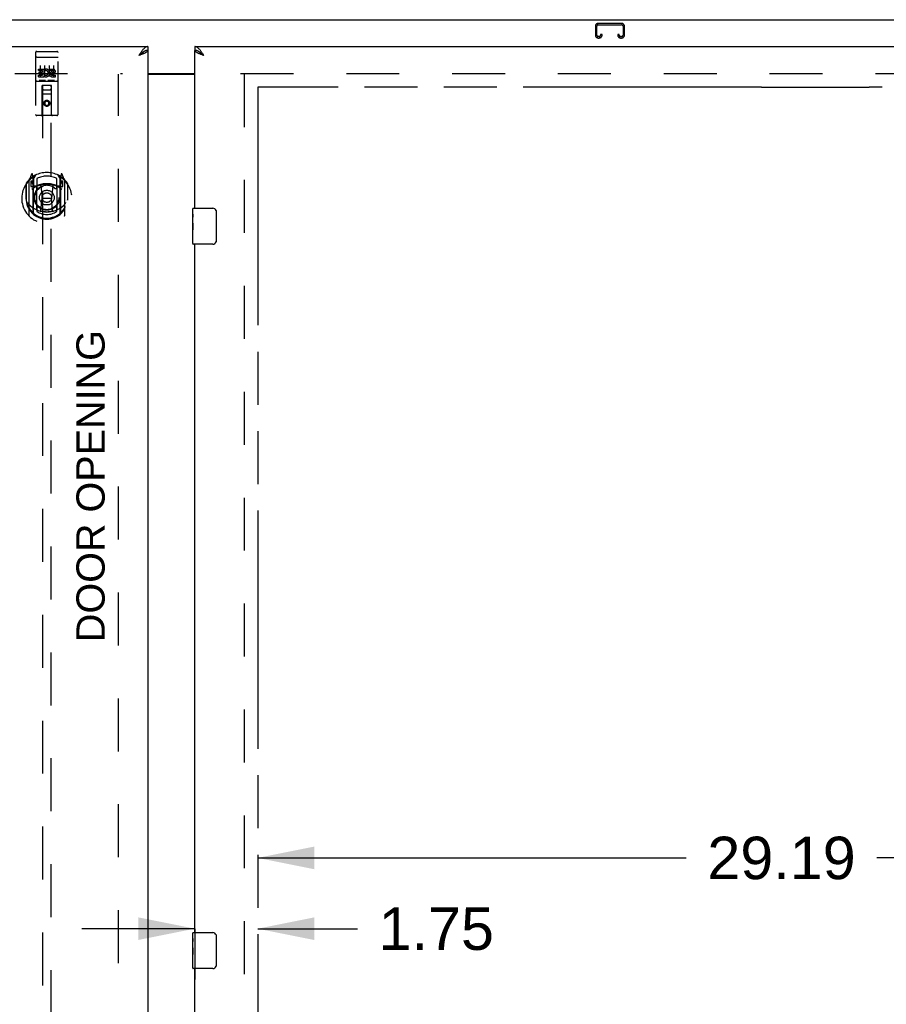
# Model space of a CAD drawing. Header units: inches. Extents: x 0 to 268, y 0 to 173.
# Tile 20 of 30: x 79 to 103, y 104 to 131. Entities that reach past the tile are written whole.
import ezdxf

# ---------------------------------------------------------------- set-up
doc = ezdxf.new("R2010")
doc.units = ezdxf.units.IN
doc.header["$LTSCALE"] = 14.739934
doc.header["$MEASUREMENT"] = 0
doc.linetypes.add('HIDDEN', pattern=[0.2, 0.1, -0.1])
doc.linetypes.add('PHANTOM', pattern=[0.8, 0.45, -0.05, 0.1, -0.05, 0.1, -0.05])
doc.layers.get('0').update_dxf_attribs({"linetype": 'CONTINUOUS'})
for name, color, linetype in [('02___PRT_ALL_AXES', 7, 'CONTINUOUS'), ('AVAILABLE_DOOR_SPACE', 7, 'CONTINUOUS'), ('DEFAULT_2', 8, 'HIDDEN'), ('DIMENSIONS', 7, 'CONTINUOUS')]:
    doc.layers.add(name, color=color, linetype=linetype)
doc.styles.get("Standard").update_dxf_attribs({"font": 'arial.ttf'})
doc.dimstyles.new('DIMSTYLE_1', dxfattribs={"dimtxt": 1.182348, "dimasz": 1.576464, "dimexe": 0.09, "dimexo": 0.07, "dimgap": 0.0375, "dimtad": 0, "dimtih": 1, "dimtoh": 1, "dimzin": 4, "dimdsep": 46, "dimtxsty": 'Standard', "dimblk": '_FILLED', "dimblk1": '_FILLED', "dimblk2": '_FILLED', "dimcen": 0.09, "dimazin": 1, "dimtfac": 1, "dimtdec": 3, "dimtofl": 0, "dimtmove": 0, "dimatfit": 3, "dimldrblk": '_FILLED', "dimfxl": 1, "dimtolj": 1, "dimtzin": 4, "dimarcsym": 0})

# ---------------------------------------------------------------- blocks, each defined once
blk = doc.blocks.new('_FILLED')
at = {"color": 0, "linetype": 'ByBlock'}
blk.add_solid([(0, 0), (-1, 0.2), (-1, -0.2)], dxfattribs=at)
blk = doc.blocks.new('*D7')
at = {"layer": 'DIMENSIONS', "color": 2, "linetype": 'Continuous'}
for p, q in [((83.574, 105.69), (80.421, 105.69)), ((83.574, 105.683), (83.574, 104.271)), ((85.324, 105.69), (88.101, 105.69))]:
    blk.add_line(p, q, dxfattribs=at)
at = {"layer": 'DIMENSIONS', "color": 2, "linetype": 'Continuous', "xscale": 1.5764635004, "yscale": 1.5764635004, "zscale": 1.5764635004}
blk.add_blockref('_FILLED', (83.574, 105.69), dxfattribs=at)
at = {"layer": 'DIMENSIONS', "color": 2, "linetype": 'Continuous', "xscale": 1.5764635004, "yscale": 1.5764635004, "zscale": 1.5764635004, "rotation": 180}
blk.add_blockref('_FILLED', (85.324, 105.69), dxfattribs=at)
at = {"layer": 'DIMENSIONS', "color": 2, "linetype": 'Continuous', "insert": (88.692, 106.281), "char_height": 1.1823, "width": 3.213, "attachment_point": 1, "line_spacing_factor": 0.9}
blk.add_mtext('1.75', dxfattribs=at)
blk = doc.blocks.new('*D8')
at = {"layer": 'DIMENSIONS', "color": 2, "linetype": 'Continuous'}
for p, q in [((85.324, 107.66), (97.26, 107.66)), ((114.511, 107.66), (102.574, 107.66))]:
    blk.add_line(p, q, dxfattribs=at)
at = {"layer": 'DIMENSIONS', "color": 2, "linetype": 'Continuous', "xscale": 1.5764635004, "yscale": 1.5764635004, "zscale": 1.5764635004, "rotation": 180}
blk.add_blockref('_FILLED', (85.324, 107.66), dxfattribs=at)
at = {"layer": 'DIMENSIONS', "color": 2, "linetype": 'Continuous', "xscale": 1.5764635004, "yscale": 1.5764635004, "zscale": 1.5764635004}
blk.add_blockref('_FILLED', (114.511, 107.66), dxfattribs=at)
at = {"layer": 'DIMENSIONS', "color": 2, "linetype": 'Continuous', "insert": (99.917, 108.251), "char_height": 1.1823, "width": 4.13162, "attachment_point": 2, "line_spacing_factor": 0.9}
blk.add_mtext('29.19', dxfattribs=at)

msp = doc.modelspace()

# ---------------------------------------------------------------- linework, layer by layer
at = {"color": 7, "linetype": 'Continuous'}
for p, q in [((47.376, 130.996), (120.272, 130.996)), ((82.261, 130.246), (82.261, 130.142)), ((83.574, 130.246), (83.574, 130.142)), ((82.158, 130.112), (82.148, 130.106)), ((83.697, 130.1), (83.687, 130.106)), ((82.261, 129.496), (83.574, 129.496)), ((83.514, 125.585), (83.514, 125.731)), ((83.529, 125.746), (84.069, 125.746)), ((84.169, 125.646), (84.169, 124.846)), ((83.514, 125.327), (83.514, 125.361)), ((83.514, 125.13), (83.514, 125.162)), ((83.514, 124.761), (83.514, 124.9)), ((84.069, 124.746), (83.529, 124.746)), ((83.514, 105.419), (83.514, 105.564)), ((83.529, 105.579), (84.069, 105.579)), ((84.169, 105.479), (84.169, 104.679)), ((83.514, 105.161), (83.514, 105.194)), ((83.514, 104.964), (83.514, 104.995)), ((83.514, 104.594), (83.514, 104.733)), ((84.069, 104.579), (83.529, 104.579))]:
    msp.add_line(p, q, dxfattribs=at)
at = {"color": 3, "linetype": 'Continuous'}
for p, q in [((47.699, 130.246), (82.261, 130.246)), ((83.574, 130.246), (118.136, 130.246)), ((82.047, 130.011), (82.015, 129.999)), ((82.261, 130.142), (82.261, 59.85)), ((83.574, 125.746), (83.574, 130.142)), ((82.261, 129.481), (83.574, 129.481)), ((83.574, 105.579), (83.574, 124.746)), ((83.574, 85.413), (83.574, 104.579))]:
    msp.add_line(p, q, dxfattribs=at)
for points in [[(82.261, 130.246), (82.251, 130.245), (82.241, 130.244), (82.23, 130.241), (82.22, 130.237), (82.21, 130.233), (82.2, 130.227), (82.189, 130.22), (82.179, 130.213), (82.169, 130.204), (82.158, 130.195), (82.148, 130.185), (82.138, 130.174), (82.128, 130.162), (82.117, 130.149)], [(83.728, 130.136), (83.717, 130.149), (83.707, 130.162), (83.697, 130.174), (83.687, 130.185), (83.676, 130.195), (83.666, 130.204), (83.656, 130.213), (83.646, 130.22), (83.635, 130.227), (83.625, 130.233), (83.615, 130.237), (83.604, 130.241), (83.594, 130.244), (83.584, 130.245), (83.574, 130.246)], [(82.117, 130.149), (82.107, 130.136), (82.097, 130.123), (82.087, 130.108), (82.076, 130.094), (82.066, 130.079), (82.056, 130.063), (82.045, 130.047), (82.035, 130.032), (82.025, 130.015), (82.015, 129.999)], [(82.165, 130.059), (82.152, 130.053), (82.138, 130.047), (82.124, 130.041), (82.109, 130.035), (82.094, 130.029), (82.078, 130.023), (82.063, 130.017), (82.047, 130.011)], [(82.261, 130.142), (82.261, 130.136), (82.259, 130.13), (82.256, 130.124), (82.253, 130.118), (82.248, 130.112), (82.242, 130.106), (82.236, 130.1), (82.228, 130.094), (82.22, 130.088), (82.21, 130.082), (82.2, 130.077), (82.189, 130.071), (82.177, 130.065), (82.165, 130.059)], [(83.683, 130.053), (83.67, 130.059), (83.658, 130.065), (83.646, 130.071), (83.635, 130.077), (83.625, 130.082), (83.615, 130.088), (83.607, 130.094), (83.599, 130.1), (83.592, 130.106), (83.587, 130.112), (83.582, 130.118), (83.578, 130.124), (83.576, 130.13), (83.574, 130.136), (83.574, 130.142)], [(83.82, 129.999), (83.788, 130.011), (83.772, 130.017), (83.756, 130.023), (83.741, 130.029), (83.726, 130.035), (83.711, 130.041), (83.697, 130.047), (83.683, 130.053)], [(83.82, 129.999), (83.81, 130.015), (83.8, 130.032), (83.789, 130.047), (83.779, 130.063), (83.769, 130.079), (83.759, 130.094), (83.748, 130.108), (83.738, 130.123), (83.728, 130.136)]]:
    msp.add_lwpolyline(points, dxfattribs=at)
at = {"color": 7, "linetype": 'Continuous'}
for points in [[(82.148, 130.106), (82.138, 130.1), (82.128, 130.093), (82.117, 130.086), (82.107, 130.079), (82.097, 130.071), (82.087, 130.062), (82.076, 130.054), (82.066, 130.045), (82.056, 130.036), (82.045, 130.027), (82.035, 130.018), (82.025, 130.009), (82.015, 129.999)], [(82.145, 130.105), (82.142, 130.099), (82.136, 130.092), (82.13, 130.085), (82.123, 130.078), (82.115, 130.071), (82.107, 130.063), (82.098, 130.056), (82.089, 130.049), (82.079, 130.042), (82.069, 130.035), (82.059, 130.028), (82.048, 130.021), (82.037, 130.014), (82.026, 130.006), (82.015, 129.999)], [(82.261, 130.142), (82.251, 130.142), (82.241, 130.141), (82.23, 130.139), (82.22, 130.137), (82.21, 130.134), (82.2, 130.131), (82.189, 130.127), (82.179, 130.123), (82.169, 130.118), (82.158, 130.112)], [(83.687, 130.106), (83.676, 130.112), (83.666, 130.118), (83.656, 130.123), (83.646, 130.127), (83.635, 130.131), (83.625, 130.134), (83.615, 130.137), (83.604, 130.139), (83.594, 130.141), (83.584, 130.142), (83.574, 130.142)], [(83.82, 129.999), (83.809, 130.006), (83.798, 130.014), (83.787, 130.021), (83.776, 130.028), (83.766, 130.035), (83.755, 130.042), (83.746, 130.049), (83.736, 130.056), (83.728, 130.063), (83.719, 130.071), (83.712, 130.078), (83.705, 130.085), (83.699, 130.092), (83.693, 130.099), (83.69, 130.105)], [(83.82, 129.999), (83.81, 130.009), (83.8, 130.018), (83.789, 130.027), (83.779, 130.036), (83.769, 130.045), (83.759, 130.054), (83.748, 130.062), (83.738, 130.071), (83.728, 130.079), (83.717, 130.086), (83.707, 130.093), (83.697, 130.1)], [(84.162, 125.682), (84.164, 125.676), (84.166, 125.67), (84.167, 125.665), (84.168, 125.658), (84.168, 125.652), (84.169, 125.646)], [(84.169, 124.846), (84.168, 124.84), (84.168, 124.833), (84.167, 124.827), (84.166, 124.821), (84.164, 124.815), (84.162, 124.81)], [(84.162, 105.515), (84.164, 105.51), (84.166, 105.504), (84.167, 105.498), (84.168, 105.492), (84.168, 105.485), (84.169, 105.479)], [(84.169, 104.679), (84.168, 104.673), (84.168, 104.667), (84.167, 104.661), (84.166, 104.655), (84.164, 104.649), (84.162, 104.643)]]:
    msp.add_lwpolyline(points, dxfattribs=at)
for centre, radius, start, end in [((83.529, 125.731), 0.015, 90, 180), ((84.069, 125.646), 0.1, 21.1999, 90), ((83.529, 124.761), 0.015, 180, 270), ((84.069, 124.846), 0.1, 270, 338.7946), ((83.529, 105.564), 0.015, 90, 180), ((84.069, 105.479), 0.1, 21.1999, 90), ((83.529, 104.594), 0.015, 180, 270), ((84.069, 104.679), 0.1, 270, 338.7946)]:
    msp.add_arc(centre, radius, start, end, dxfattribs=at)
at = {"layer": '02___PRT_ALL_AXES', "color": 8, "linetype": 'HIDDEN'}
for p, q in [((79.166, 130.113), (79.731, 130.113)), ((79.217, 129.578), (79.217, 129.621)), ((79.217, 129.621), (79.373, 129.621)), ((79.217, 129.578), (79.33, 129.578)), ((79.217, 129.407), (79.217, 129.45)), ((79.217, 129.45), (79.33, 129.45)), ((79.217, 129.407), (79.373, 129.407)), ((79.238, 129.493), (79.238, 129.536)), ((79.238, 129.536), (79.33, 129.536)), ((79.238, 129.493), (79.33, 129.493)), ((79.33, 129.536), (79.33, 129.578)), ((79.33, 129.45), (79.33, 129.493)), ((79.373, 129.443), (79.373, 129.621)), ((79.373, 129.443), (79.386, 129.462)), ((79.373, 129.407), (79.373, 129.42)), ((79.376, 129.418), (79.373, 129.42)), ((79.397, 129.572), (79.38, 129.612)), ((79.529, 129.578), (79.529, 129.621)), ((79.529, 129.621), (79.622, 129.621)), ((79.529, 129.578), (79.622, 129.578)), ((79.589, 129.493), (79.635, 129.493)), ((79.593, 129.534), (79.622, 129.534)), ((79.593, 129.45), (79.686, 129.45)), ((79.593, 129.407), (79.686, 129.407)), ((79.686, 129.407), (79.686, 129.45)), ((79.166, 129.285), (79.731, 129.285))]:
    msp.add_line(p, q, dxfattribs=at)
at = {"layer": '02___PRT_ALL_AXES', "color": 7, "linetype": 'Continuous'}
for p, q in [((83.514, 125.585), (83.514, 125.731)), ((83.514, 125.327), (83.514, 125.584)), ((83.519, 125.529), (83.514, 125.529)), ((83.514, 125.361), (83.521, 125.361)), ((83.514, 124.761), (83.514, 125.325)), ((83.515, 125.298), (83.514, 125.298)), ((83.521, 125.361), (83.521, 125.497)), ((83.514, 125.166), (83.52, 125.166)), ((83.514, 125.13), (83.521, 125.13)), ((83.514, 125.068), (83.521, 125.068)), ((83.521, 124.9), (83.521, 125.13)), ((83.514, 124.9), (83.521, 124.9)), ((83.514, 105.419), (83.514, 105.564)), ((83.514, 105.161), (83.514, 105.418)), ((83.519, 105.362), (83.514, 105.362)), ((83.521, 105.194), (83.521, 105.331)), ((83.514, 105.194), (83.521, 105.194)), ((83.514, 104.594), (83.514, 105.158)), ((83.515, 105.132), (83.514, 105.132)), ((83.514, 105), (83.52, 105)), ((83.514, 104.964), (83.521, 104.964)), ((83.514, 104.901), (83.521, 104.901)), ((83.514, 104.733), (83.521, 104.733)), ((83.521, 104.733), (83.521, 104.964))]:
    msp.add_line(p, q, dxfattribs=at)
for points in [[(83.514, 125.585), (83.514, 125.581), (83.514, 125.577), (83.515, 125.571), (83.516, 125.558)], [(83.516, 125.558), (83.517, 125.551), (83.518, 125.543), (83.519, 125.534)], [(83.514, 125.327), (83.514, 125.319), (83.514, 125.31), (83.515, 125.3)], [(83.515, 125.3), (83.518, 125.266), (83.519, 125.254), (83.52, 125.242), (83.52, 125.229), (83.52, 125.217), (83.521, 125.204), (83.52, 125.191), (83.52, 125.178), (83.52, 125.166), (83.519, 125.153), (83.518, 125.141)], [(83.519, 125.534), (83.52, 125.525), (83.52, 125.516), (83.52, 125.507), (83.521, 125.497)], [(83.514, 105.419), (83.514, 105.415), (83.514, 105.41), (83.515, 105.405), (83.516, 105.392)], [(83.516, 105.392), (83.517, 105.384), (83.518, 105.376), (83.519, 105.367)], [(83.519, 105.367), (83.52, 105.358), (83.52, 105.349), (83.52, 105.34), (83.521, 105.331)], [(83.514, 105.161), (83.514, 105.153), (83.514, 105.144), (83.515, 105.134)], [(83.515, 105.134), (83.518, 105.1), (83.519, 105.088), (83.52, 105.075), (83.52, 105.063), (83.52, 105.05), (83.521, 105.037), (83.52, 105.024), (83.52, 105.012), (83.52, 104.999), (83.519, 104.987), (83.518, 104.975)]]:
    msp.add_lwpolyline(points, dxfattribs=at)
at = {"layer": '02___PRT_ALL_AXES', "color": 8, "linetype": 'HIDDEN'}
msp.add_circle((79.449, 128.668), 0.085, dxfattribs=at)
for centre, radius, start, end in [((79.423, 129.514), 0.107, 244.2636, 113.4027), ((79.423, 129.514), 0.0639, 234.8895, 113.4026), ((79.593, 129.471), 0.0635, 90, 270), ((79.593, 129.472), 0.0219, 100.307, 270), ((79.622, 129.556), 0.0644, 282.2995, 90.0775), ((79.622, 129.556), 0.0219, 269.9011, 90)]:
    msp.add_arc(centre, radius, start, end, dxfattribs=at)
at = {"layer": '02___PRT_ALL_AXES', "color": 7, "linetype": 'Continuous'}
for centre, start_param, end_param in [((83.777, 125.162), 3.141593, 3.321581), ((83.777, 104.995), -3.141593, -2.961605)]:
    msp.add_ellipse(centre, major_axis=(0.263, 0), ratio=0.432808, start_param=start_param, end_param=end_param, dxfattribs=at)
at = {"layer": 'AVAILABLE_DOOR_SPACE', "color": 4, "linetype": 'PHANTOM'}
for p, q in [((85.324, 129.121), (85.324, 60.871)), ((99.355, 129.121), (85.324, 129.121)), ((99.355, 129.121), (99.355, 129.119)), ((99.355, 129.119), (102.355, 129.119)), ((102.355, 129.119), (102.355, 129.121)), ((114.511, 129.121), (102.355, 129.121))]:
    msp.add_line(p, q, dxfattribs=at)
at = {"layer": 'DEFAULT_2', "color": 8, "linetype": 'HIDDEN'}
for p, q in [((94.73, 130.812), (94.73, 130.566)), ((94.77, 130.566), (94.77, 130.812)), ((95.462, 130.892), (94.81, 130.892)), ((94.81, 130.852), (95.462, 130.852)), ((95.502, 130.812), (95.502, 130.566)), ((95.542, 130.566), (95.542, 130.812)), ((94.837, 130.526), (94.81, 130.526)), ((94.81, 130.486), (94.837, 130.486)), ((94.877, 130.579), (94.877, 130.566)), ((94.917, 130.579), (94.877, 130.579)), ((94.917, 130.566), (94.917, 130.579)), ((95.355, 130.579), (95.355, 130.566)), ((95.395, 130.579), (95.355, 130.579)), ((95.395, 130.566), (95.395, 130.579)), ((95.462, 130.526), (95.435, 130.526)), ((95.435, 130.486), (95.462, 130.486)), ((79.136, 130.083), (79.136, 128.358)), ((79.153, 129.955), (79.152, 129.954)), ((79.154, 129.955), (79.153, 129.955)), ((79.154, 129.955), (79.154, 129.955)), ((79.155, 129.955), (79.154, 129.955)), ((79.156, 129.955), (79.155, 129.955)), ((79.157, 129.955), (79.156, 129.955)), ((79.157, 129.955), (79.157, 129.955)), ((79.158, 129.955), (79.157, 129.955)), ((79.159, 129.955), (79.158, 129.955)), ((79.16, 129.955), (79.159, 129.955)), ((79.161, 129.955), (79.16, 129.955)), ((79.162, 129.955), (79.161, 129.955)), ((79.162, 129.955), (79.162, 129.955)), ((79.163, 129.955), (79.162, 129.955)), ((79.164, 129.955), (79.163, 129.955)), ((79.165, 129.955), (79.164, 129.955)), ((79.166, 129.955), (79.165, 129.955)), ((79.166, 129.955), (79.731, 129.955)), ((79.231, 130.113), (79.416, 130.113)), ((79.481, 130.113), (79.666, 130.113)), ((79.731, 129.955), (79.732, 129.955)), ((79.732, 129.955), (79.733, 129.955)), ((79.733, 129.955), (79.734, 129.955)), ((79.734, 129.955), (79.735, 129.955)), ((79.735, 129.955), (79.735, 129.955)), ((79.735, 129.955), (79.736, 129.955)), ((79.736, 129.955), (79.737, 129.955)), ((79.737, 129.955), (79.738, 129.955)), ((79.738, 129.955), (79.739, 129.955)), ((79.739, 129.955), (79.739, 129.955)), ((79.739, 129.955), (79.74, 129.955)), ((79.74, 129.955), (79.741, 129.955)), ((79.741, 129.955), (79.742, 129.955)), ((79.742, 129.955), (79.743, 129.955)), ((79.743, 129.955), (79.743, 129.955)), ((79.743, 129.955), (79.744, 129.955)), ((79.761, 128.358), (79.761, 130.083)), ((79.261, 129.722), (79.261, 129.416)), ((79.386, 129.722), (79.386, 129.416)), ((79.511, 129.722), (79.511, 129.416)), ((79.636, 129.722), (79.636, 129.416)), ((49.074, 129.496), (81.553, 129.496)), ((81.449, 60.511), (81.449, 129.481)), ((84.845, 129.496), (117.324, 129.496)), ((84.949, 129.481), (84.949, 60.511)), ((79.166, 129.285), (79.731, 129.285)), ((79.41, 129.301), (79.238, 129.301)), ((79.319, 128.358), (79.322, 129.168)), ((79.324, 129.168), (79.322, 129.168)), ((79.324, 129.168), (79.324, 97.167)), ((79.574, 129.168), (79.324, 129.168)), ((79.66, 129.301), (79.488, 129.301)), ((79.574, 97.167), (79.574, 129.168)), ((79.575, 129.168), (79.574, 129.168)), ((79.579, 128.358), (79.575, 129.168)), ((79.576, 128.918), (79.321, 128.918)), ((79.364, 129.043), (79.534, 129.043)), ((79.449, 128.74), (79.386, 128.704)), ((79.386, 128.704), (79.386, 128.632)), ((79.386, 128.704), (79.396, 128.698)), ((79.386, 128.632), (79.396, 128.638)), ((79.386, 128.632), (79.449, 128.596)), ((79.449, 128.729), (79.396, 128.698)), ((79.396, 128.698), (79.396, 128.638)), ((79.396, 128.638), (79.449, 128.607)), ((79.449, 128.74), (79.449, 128.729)), ((79.511, 128.704), (79.449, 128.74)), ((79.501, 128.698), (79.449, 128.729)), ((79.449, 128.607), (79.501, 128.638)), ((79.449, 128.596), (79.511, 128.632)), ((79.449, 128.596), (79.449, 128.607)), ((79.511, 128.704), (79.501, 128.698)), ((79.501, 128.638), (79.501, 128.698)), ((79.511, 128.632), (79.501, 128.638)), ((79.511, 128.632), (79.511, 128.704)), ((79.731, 128.328), (79.166, 128.328)), ((79.023, 126.694), (78.953, 126.519)), ((79.066, 126.611), (79.052, 126.691)), ((79.074, 126.563), (79.144, 126.672)), ((79.754, 126.672), (79.824, 126.563)), ((79.845, 126.691), (79.831, 126.611)), ((79.944, 126.519), (79.874, 126.694)), ((78.866, 126.413), (78.866, 126.024)), ((78.874, 126.435), (78.874, 125.978)), ((78.949, 126.508), (78.949, 125.541)), ((79.006, 126.503), (79.006, 126.353)), ((79.074, 126.503), (79.006, 126.503)), ((79.014, 126.496), (79.044, 126.45)), ((79.045, 126.614), (79.045, 126.614)), ((79.045, 126.614), (79.045, 126.614)), ((79.045, 126.614), (79.045, 126.614)), ((79.066, 125.594), (79.066, 126.611)), ((79.074, 125.619), (79.074, 126.622)), ((79.076, 126.598), (79.076, 126.39)), ((79.096, 126.37), (79.162, 126.37)), ((79.174, 126.576), (79.174, 126.323)), ((79.286, 126.369), (79.316, 126.024)), ((79.612, 126.369), (79.581, 126.024)), ((79.724, 126.323), (79.724, 126.576)), ((79.735, 126.37), (79.801, 126.37)), ((79.821, 126.39), (79.821, 126.598)), ((79.824, 125.619), (79.824, 126.622)), ((79.891, 126.503), (79.824, 126.503)), ((79.831, 126.611), (79.831, 125.594)), ((79.853, 126.614), (79.848, 126.617)), ((79.853, 126.45), (79.883, 126.496)), ((79.891, 126.353), (79.891, 126.503)), ((79.949, 125.541), (79.949, 126.508)), ((80.024, 126.435), (80.024, 125.978)), ((80.031, 126.024), (80.031, 126.413)), ((79.006, 126.353), (79.066, 126.353)), ((79.166, 126.352), (79.094, 126.352)), ((79.166, 125.711), (79.166, 126.342)), ((79.804, 126.352), (79.731, 126.352)), ((79.731, 126.342), (79.731, 125.711)), ((79.831, 126.353), (79.891, 126.353)), ((78.866, 126.024), (78.881, 126.024)), ((78.874, 125.978), (78.874, 125.975)), ((79.286, 125.685), (79.316, 126.024)), ((79.316, 126.024), (79.581, 126.024)), ((79.611, 125.685), (79.581, 126.024)), ((80.031, 126.024), (80.016, 126.024)), ((80.024, 125.978), (80.023, 125.975)), ((79.174, 125.762), (79.174, 125.659)), ((79.724, 125.659), (79.724, 125.762))]:
    msp.add_line(p, q, dxfattribs=at)
for points in [[(79.152, 129.954), (79.152, 129.954), (79.151, 129.954), (79.151, 129.954), (79.151, 129.954), (79.15, 129.954), (79.15, 129.954), (79.149, 129.954), (79.149, 129.954), (79.149, 129.954), (79.148, 129.954), (79.148, 129.954), (79.148, 129.954), (79.147, 129.954), (79.147, 129.954), (79.147, 129.954), (79.146, 129.954), (79.146, 129.953), (79.146, 129.953), (79.146, 129.953), (79.145, 129.953), (79.145, 129.953), (79.145, 129.953), (79.144, 129.953), (79.144, 129.953), (79.144, 129.953), (79.144, 129.953), (79.143, 129.953), (79.143, 129.953), (79.143, 129.953), (79.142, 129.952), (79.142, 129.952), (79.142, 129.952), (79.142, 129.952), (79.141, 129.952), (79.141, 129.952), (79.141, 129.952), (79.141, 129.952), (79.141, 129.952), (79.14, 129.952), (79.14, 129.952), (79.14, 129.952), (79.14, 129.951), (79.14, 129.951), (79.139, 129.951), (79.139, 129.951), (79.139, 129.951), (79.139, 129.951), (79.139, 129.951), (79.138, 129.951), (79.138, 129.951), (79.138, 129.951), (79.138, 129.95), (79.138, 129.95), (79.138, 129.95), (79.138, 129.95), (79.137, 129.95), (79.137, 129.95), (79.137, 129.95), (79.137, 129.95), (79.137, 129.95), (79.137, 129.95), (79.137, 129.949), (79.137, 129.949), (79.137, 129.949), (79.137, 129.949), (79.137, 129.949), (79.136, 129.949), (79.136, 129.949), (79.136, 129.949), (79.136, 129.949), (79.136, 129.949), (79.136, 129.948), (79.136, 129.948), (79.136, 129.948), (79.136, 129.948), (79.136, 129.948), (79.136, 129.948)], [(79.744, 129.955), (79.745, 129.955), (79.745, 129.954), (79.746, 129.954), (79.746, 129.954), (79.746, 129.954), (79.747, 129.954), (79.747, 129.954), (79.747, 129.954), (79.748, 129.954), (79.748, 129.954), (79.749, 129.954), (79.749, 129.954), (79.749, 129.954), (79.75, 129.954), (79.75, 129.954), (79.75, 129.954), (79.751, 129.954), (79.751, 129.954), (79.751, 129.953), (79.751, 129.953), (79.752, 129.953), (79.752, 129.953), (79.752, 129.953), (79.753, 129.953), (79.753, 129.953), (79.753, 129.953), (79.754, 129.953), (79.754, 129.953), (79.754, 129.953), (79.754, 129.953), (79.755, 129.953), (79.755, 129.952), (79.755, 129.952), (79.755, 129.952), (79.756, 129.952), (79.756, 129.952), (79.756, 129.952), (79.756, 129.952), (79.757, 129.952), (79.757, 129.952), (79.757, 129.952), (79.757, 129.952), (79.757, 129.952), (79.758, 129.951), (79.758, 129.951), (79.758, 129.951), (79.758, 129.951), (79.758, 129.951), (79.759, 129.951), (79.759, 129.951), (79.759, 129.951), (79.759, 129.951), (79.759, 129.951), (79.759, 129.95), (79.759, 129.95), (79.76, 129.95), (79.76, 129.95), (79.76, 129.95), (79.76, 129.95), (79.76, 129.95), (79.76, 129.95), (79.76, 129.95), (79.76, 129.95), (79.761, 129.949), (79.761, 129.949), (79.761, 129.949), (79.761, 129.949), (79.761, 129.949), (79.761, 129.949), (79.761, 129.949), (79.761, 129.949), (79.761, 129.949), (79.761, 129.949), (79.761, 129.948), (79.761, 129.948), (79.761, 129.948), (79.761, 129.948), (79.761, 129.948), (79.761, 129.948)], [(79.238, 129.301), (79.238, 129.301), (79.237, 129.301), (79.237, 129.301), (79.237, 129.301), (79.237, 129.301), (79.237, 129.301), (79.236, 129.301), (79.236, 129.301), (79.236, 129.301), (79.236, 129.301), (79.236, 129.301), (79.235, 129.301), (79.235, 129.301), (79.235, 129.301), (79.235, 129.302), (79.235, 129.302), (79.235, 129.302), (79.234, 129.302), (79.234, 129.302), (79.234, 129.302), (79.234, 129.302), (79.234, 129.302), (79.234, 129.302), (79.234, 129.302), (79.233, 129.302), (79.233, 129.302), (79.233, 129.302), (79.233, 129.302), (79.233, 129.302), (79.233, 129.302), (79.233, 129.302), (79.233, 129.302), (79.232, 129.302), (79.232, 129.302), (79.232, 129.302), (79.232, 129.302), (79.232, 129.302), (79.232, 129.302), (79.232, 129.302), (79.232, 129.302), (79.232, 129.302), (79.232, 129.302), (79.231, 129.302), (79.231, 129.302), (79.231, 129.303), (79.231, 129.303)], [(79.416, 129.303), (79.416, 129.303), (79.416, 129.302), (79.416, 129.302), (79.416, 129.302), (79.416, 129.302), (79.416, 129.302), (79.416, 129.302), (79.415, 129.302), (79.415, 129.302), (79.415, 129.302), (79.415, 129.302), (79.415, 129.302), (79.415, 129.302), (79.415, 129.302), (79.415, 129.302), (79.415, 129.302), (79.414, 129.302), (79.414, 129.302), (79.414, 129.302), (79.414, 129.302), (79.414, 129.302), (79.414, 129.302), (79.414, 129.302), (79.413, 129.302), (79.413, 129.302), (79.413, 129.302), (79.413, 129.302), (79.413, 129.302), (79.413, 129.302), (79.413, 129.302), (79.412, 129.302), (79.412, 129.301), (79.412, 129.301), (79.412, 129.301), (79.412, 129.301), (79.412, 129.301), (79.411, 129.301), (79.411, 129.301), (79.411, 129.301), (79.411, 129.301), (79.411, 129.301), (79.41, 129.301), (79.41, 129.301), (79.41, 129.301), (79.41, 129.301)], [(79.488, 129.301), (79.488, 129.301), (79.487, 129.301), (79.487, 129.301), (79.487, 129.301), (79.487, 129.301), (79.487, 129.301), (79.486, 129.301), (79.486, 129.301), (79.486, 129.301), (79.486, 129.301), (79.486, 129.301), (79.485, 129.301), (79.485, 129.301), (79.485, 129.301), (79.485, 129.302), (79.485, 129.302), (79.485, 129.302), (79.484, 129.302), (79.484, 129.302), (79.484, 129.302), (79.484, 129.302), (79.484, 129.302), (79.484, 129.302), (79.484, 129.302), (79.483, 129.302), (79.483, 129.302), (79.483, 129.302), (79.483, 129.302), (79.483, 129.302), (79.483, 129.302), (79.483, 129.302), (79.483, 129.302), (79.482, 129.302), (79.482, 129.302), (79.482, 129.302), (79.482, 129.302), (79.482, 129.302), (79.482, 129.302), (79.482, 129.302), (79.482, 129.302), (79.482, 129.302), (79.482, 129.302), (79.481, 129.302), (79.481, 129.302), (79.481, 129.303), (79.481, 129.303)], [(79.666, 129.303), (79.666, 129.303), (79.666, 129.302), (79.666, 129.302), (79.666, 129.302), (79.666, 129.302), (79.666, 129.302), (79.666, 129.302), (79.665, 129.302), (79.665, 129.302), (79.665, 129.302), (79.665, 129.302), (79.665, 129.302), (79.665, 129.302), (79.665, 129.302), (79.665, 129.302), (79.665, 129.302), (79.664, 129.302), (79.664, 129.302), (79.664, 129.302), (79.664, 129.302), (79.664, 129.302), (79.664, 129.302), (79.664, 129.302), (79.663, 129.302), (79.663, 129.302), (79.663, 129.302), (79.663, 129.302), (79.663, 129.302), (79.663, 129.302), (79.663, 129.302), (79.662, 129.302), (79.662, 129.301), (79.662, 129.301), (79.662, 129.301), (79.662, 129.301), (79.662, 129.301), (79.661, 129.301), (79.661, 129.301), (79.661, 129.301), (79.661, 129.301), (79.661, 129.301), (79.66, 129.301), (79.66, 129.301), (79.66, 129.301), (79.66, 129.301)], [(78.916, 125.911), (78.919, 125.906), (78.922, 125.901), (78.925, 125.896), (78.928, 125.891), (78.931, 125.887), (78.934, 125.883), (78.936, 125.878), (78.939, 125.875), (78.942, 125.871), (78.944, 125.867), (78.946, 125.864), (78.949, 125.86), (78.951, 125.857), (78.953, 125.854), (78.956, 125.851), (78.958, 125.848), (78.96, 125.846), (78.962, 125.843), (78.964, 125.84), (78.966, 125.838), (78.968, 125.836), (78.97, 125.833), (78.972, 125.831), (78.974, 125.829), (78.976, 125.827), (78.978, 125.825), (78.98, 125.823), (78.981, 125.821), (78.983, 125.82), (78.985, 125.818), (78.987, 125.816), (78.988, 125.815), (78.99, 125.813), (78.991, 125.812), (78.993, 125.811), (78.994, 125.809)], [(79.903, 125.809), (79.904, 125.811), (79.906, 125.812), (79.908, 125.813), (79.909, 125.815), (79.911, 125.816), (79.912, 125.818), (79.914, 125.82), (79.916, 125.821), (79.918, 125.823), (79.919, 125.825), (79.921, 125.827), (79.923, 125.829), (79.925, 125.831), (79.927, 125.833), (79.929, 125.836), (79.931, 125.838), (79.933, 125.84), (79.935, 125.843), (79.937, 125.846), (79.939, 125.848), (79.942, 125.851), (79.944, 125.854), (79.946, 125.857), (79.948, 125.86), (79.951, 125.864), (79.953, 125.867), (79.956, 125.871), (79.958, 125.875), (79.961, 125.878), (79.964, 125.883), (79.966, 125.887), (79.969, 125.891), (79.972, 125.896), (79.975, 125.901), (79.978, 125.906), (79.981, 125.911)], [(79.637, 125.668), (79.631, 125.666), (79.626, 125.665), (79.62, 125.663), (79.615, 125.662), (79.61, 125.661), (79.604, 125.659), (79.599, 125.658), (79.593, 125.657), (79.588, 125.656), (79.582, 125.655), (79.577, 125.654), (79.571, 125.653), (79.566, 125.652), (79.56, 125.651), (79.555, 125.65), (79.549, 125.649), (79.544, 125.648), (79.538, 125.648), (79.532, 125.647), (79.527, 125.646), (79.521, 125.646), (79.516, 125.645), (79.51, 125.645), (79.505, 125.644), (79.499, 125.644), (79.493, 125.643), (79.488, 125.643), (79.482, 125.643), (79.477, 125.642), (79.471, 125.642), (79.465, 125.642), (79.46, 125.642), (79.454, 125.642), (79.449, 125.642), (79.443, 125.642), (79.437, 125.642), (79.432, 125.642), (79.426, 125.642), (79.421, 125.642), (79.415, 125.643), (79.41, 125.643), (79.404, 125.643), (79.398, 125.644), (79.393, 125.644), (79.387, 125.645), (79.382, 125.645), (79.376, 125.646), (79.37, 125.646), (79.365, 125.647), (79.359, 125.648), (79.354, 125.648), (79.348, 125.649), (79.343, 125.65), (79.337, 125.651), (79.332, 125.652), (79.326, 125.653), (79.321, 125.654), (79.315, 125.655), (79.31, 125.656), (79.304, 125.657), (79.299, 125.658), (79.293, 125.659), (79.288, 125.661), (79.282, 125.662), (79.277, 125.663), (79.272, 125.665), (79.266, 125.666), (79.261, 125.668)]]:
    msp.add_lwpolyline(points, dxfattribs=at)
for centre, radius in [((79.449, 128.668), 0.0845), ((79.449, 126.042), 0.35), ((79.449, 126.042), 0.335), ((79.449, 126.042), 0.205), ((79.449, 126.042), 0.133)]:
    msp.add_circle(centre, radius, dxfattribs=at)
for centre, radius, start, end in [((94.81, 130.812), 0.08, 90, 180), ((94.81, 130.812), 0.04, 90, 180), ((95.462, 130.812), 0.08, 0, 90), ((95.462, 130.812), 0.04, 0, 90), ((94.81, 130.566), 0.08, 180, 270), ((94.81, 130.566), 0.04, 180, 270), ((94.837, 130.566), 0.08, 270, 360), ((94.837, 130.566), 0.04, 270, 360), ((95.435, 130.566), 0.08, 180, 270), ((95.435, 130.566), 0.04, 180, 270), ((95.462, 130.566), 0.08, 270, 360), ((95.462, 130.566), 0.04, 270, 360), ((79.166, 130.083), 0.03, 90, 180), ((79.731, 130.083), 0.03, 0, 90), ((79.166, 129.255), 0.03, 90, 180), ((79.364, 129.128), 0.04, 90, 180), ((79.534, 129.128), 0.04, 0, 90), ((79.731, 129.255), 0.03, 0, 90), ((79.364, 129.083), 0.04, 180, 270), ((79.534, 129.083), 0.04, 270, 360), ((79.166, 128.358), 0.03, 180, 270), ((79.289, 128.358), 0.03, 270, 360), ((79.609, 128.358), 0.03, 180, 270), ((79.731, 128.358), 0.03, 270, 360), ((79.449, 126.042), 0.7, 35.2961, 144.7039), ((79.037, 126.689), 0.015, 10, 158.1959), ((79.449, 126.042), 0.6, 62.7204, 117.2796), ((79.86, 126.689), 0.015, 21.8041, 170), ((79.449, 126.024), 0.7, 125.5126, 54.4874), ((78.894, 126.435), 0.02, 144.7039, 180), ((78.964, 126.508), 0.015, 135.0748, 180), ((79.019, 126.498), 0.005, 90, 212.6792), ((79.449, 125.712), 0.7, 53.2319, 126.7681), ((79.054, 126.578), 0.02, 0, 125.5126), ((78.886, 126.348), 0.188, 0, 32.6792), ((79.056, 126.598), 0.02, 0, 125.2543), ((79.094, 126.622), 0.02, 121.4688, 179.9992), ((79.094, 126.372), 0.02, 180, 270), ((79.096, 126.39), 0.02, 180, 270), ((79.162, 126.39), 0.02, 270, 293.464), ((79.449, 125.73), 0.7, 66.536, 113.464), ((79.449, 126.042), 0.343, 48.8739, 131.1261), ((79.266, 126.367), 0.02, 5.0796, 105.6131), ((79.632, 126.367), 0.02, 74.3869, 174.9204), ((79.735, 126.39), 0.02, 246.536, 270), ((79.801, 126.39), 0.02, 270, 360), ((79.804, 126.372), 0.02, 270, 360), ((79.804, 126.622), 0.02, 0, 58.5295), ((79.841, 126.598), 0.02, 54.7457, 180), ((79.844, 126.578), 0.02, 54.4874, 180), ((80.012, 126.348), 0.188, 147.3208, 180), ((79.879, 126.498), 0.005, 327.3208, 90), ((79.934, 126.508), 0.015, 0, 44.9252), ((80.004, 126.435), 0.02, 0, 35.2961), ((79.181, 126.342), 0.015, 112.9863, 180), ((79.204, 126.323), 0.03, 180, 311.1261), ((79.694, 126.323), 0.03, 228.8739, 360), ((79.716, 126.342), 0.015, 0, 67.0137), ((79.449, 126.027), 0.583, 180.2464, 359.7536), ((78.894, 125.978), 0.02, 180, 187.6622), ((79.449, 126.052), 0.58, 187.6622, 352.3378), ((80.004, 125.978), 0.02, 352.3378, 360), ((79.449, 126.342), 0.7, 229.529, 310.471), ((79.081, 125.594), 0.015, 180, 229.6413), ((79.094, 125.619), 0.02, 180, 230.6594), ((79.181, 125.711), 0.015, 180, 247.0137), ((79.204, 125.762), 0.03, 48.8739, 180), ((79.449, 126.052), 0.48, 235.0461, 304.9539), ((79.449, 126.042), 0.343, 228.8739, 311.1261), ((79.266, 125.687), 0.02, 254.4248, 354.9204), ((79.631, 125.687), 0.02, 185.0796, 285.5752), ((79.694, 125.762), 0.03, 0, 131.1261), ((79.716, 125.711), 0.015, 292.9863, 360), ((79.804, 125.619), 0.02, 309.3378, 359.9984), ((79.816, 125.594), 0.015, 310.3587, 360), ((78.964, 125.541), 0.015, 180, 224.9252), ((79.934, 125.541), 0.015, 315.0748, 360)]:
    msp.add_arc(centre, radius, start, end, dxfattribs=at)

# ---------------------------------------------------------------- texts
at = {"layer": 'DIMENSIONS', "color": 2, "linetype": 'Continuous', "insert": (80.272, 118.01), "char_height": 0.78823, "width": 8.67348, "attachment_point": 2, "rotation": 90, "line_spacing_factor": 0.9}
msp.add_mtext('DOOR OPENING', dxfattribs=at)

# ---------------------------------------------------------------- dimensions: what is measured, and where the dimension line sits
at = {"layer": 'DIMENSIONS', "color": 2, "linetype": 'Continuous'}
for base, p1, p2, picture, middle in [((83.574, 105.69), (85.324, 129.121), (83.574, 104.201), '*D7', (90.354, 105.683)), ((85.324, 107.66), (114.511, 95.871), (85.324, 129.121), '*D8', (99.902, 107.653))]:
    dim = msp.add_linear_dim(base=base, p1=p1, p2=p2, angle=180, dimstyle='DIMSTYLE_1', dxfattribs=at)
    dim.commit()
    dim.dimension.update_dxf_attribs({"geometry": picture, "text_midpoint": middle, "dimtype": 160})

doc.saveas('drawing.dxf')
